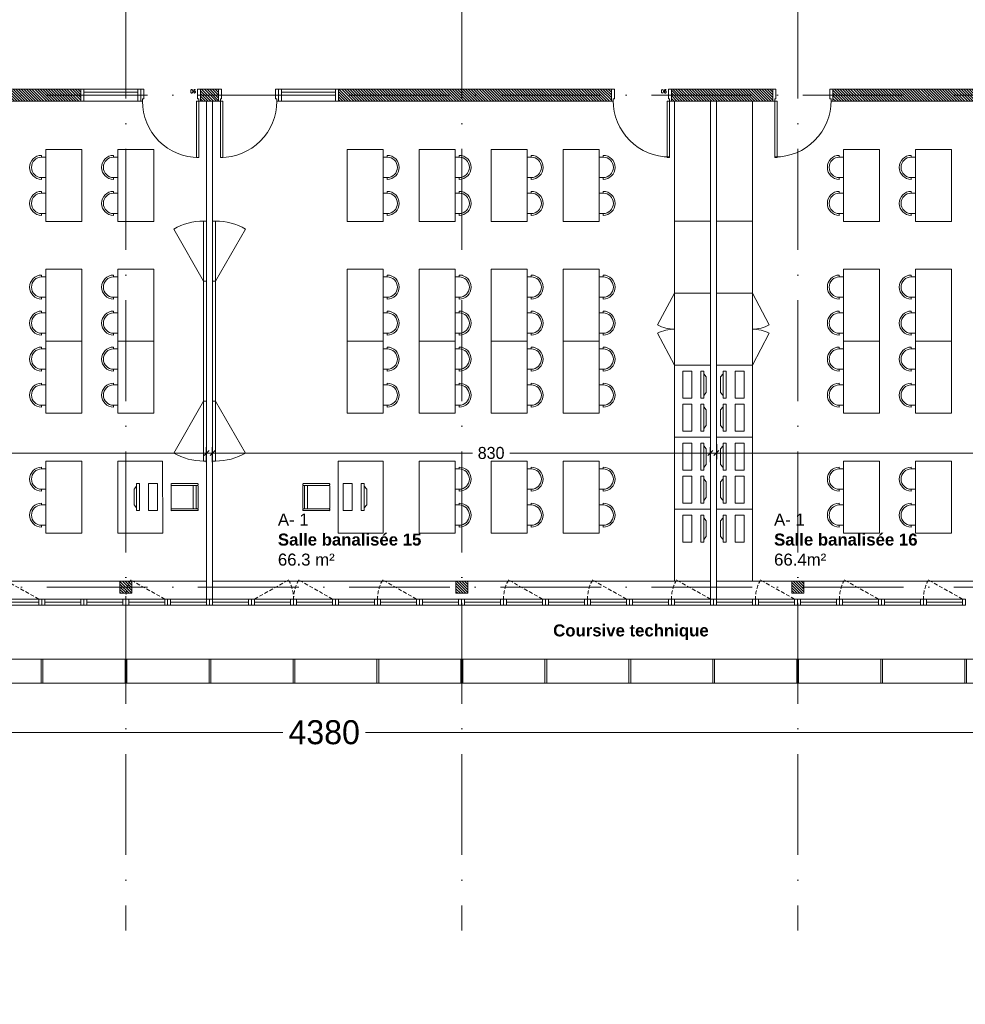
# Model space of a CAD drawing. Header units: centimetres. Extents: x 100159 to 225226, y -81380 to -23241.
# Tile 80 of 256: x 204562 to 206139, y -63954 to -62313. Entities that reach past the tile are written whole.
import ezdxf
from ezdxf.xclip import XClip

# ---------------------------------------------------------------- set-up
doc = ezdxf.new("R2010")
doc.units = ezdxf.units.CM
doc.header["$XCLIPFRAME"] = 2
doc.linetypes.add('ACAD_ISO10W100', pattern=[18, 12, -3, 0, -3])
doc.linetypes.add('CACHE', pattern=[9.525, 6.35, -3.175])
doc.layers.get('0').update_dxf_attribs({"lineweight": 5})
for name, color, linetype, lineweight in [('10', 252, 'Continuous', 5), ('13', 251, 'Continuous', 9), ('17', 6, 'Continuous', 5), ('DDL- CLOISONS DOUBLAGES', 1, 'Continuous', 5), ('DDL- MENUISERIES INT', 51, 'Continuous', 5), ('DDL- STRUCTURE', 5, 'Continuous', 5), ('DDL-HAB-COTES', 161, 'Continuous', 9), ('DDL-HAB-MOBILIER', 252, 'Continuous', 9), ('DDL-HACHURES POCHAGE GRIS', 251, 'Continuous', 5), ('DDL-TRAIT AXES', 1, 'ACAD_ISO10W100', 5)]:
    doc.layers.add(name, color=color, linetype=linetype, lineweight=lineweight)
for name, color, linetype in [('23', 63, 'Continuous'), ('DDL-PLAN MASSE PAYSAGE', 7, 'Continuous'), ('DDL-TEXTE 01', 7, 'Continuous')]:
    doc.layers.add(name, color=color, linetype=linetype)
doc.layers.add('GEL', color=113, linetype='Continuous', plot=False)
doc.styles.add('Century Gothic', font='GOTHIC.TTF')
doc.styles.add('COTA', font='romans.shx', dxfattribs={"width": 0.8})
doc.styles.get("Standard").update_dxf_attribs({"font": 'arial.ttf'})
doc.dimstyles.new('C100 cm', dxfattribs={"dimscale": 100, "dimtxt": 0.2, "dimasz": 0.085, "dimexe": 0.1, "dimexo": 0.0625, "dimgap": 0.09, "dimtad": 0, "dimdec": 0, "dimzin": 0, "dimdsep": 46, "dimtxsty": 'Century Gothic', "dimblk": 'OBLIQUE', "dimcen": 0.09, "dimdle": 0.1, "dimclrd": 256, "dimclrt": 256, "dimadec": 0, "dimazin": 0, "dimtfac": 1, "dimtdec": 0, "dimtofl": 0, "dimtmove": 2, "dimatfit": 2, "dimfxl": 0.15, "dimfxlon": 1, "dimtolj": 1, "dimtzin": 0, "dimlwd": -1, "dimarcsym": 0})
doc.dimstyles.new('portes', dxfattribs={"dimtxt": 6, "dimasz": 2.5, "dimexe": 1.25, "dimexo": 0.625, "dimtad": 1, "dimjust": 1, "dimtxsty": 'COTA', "dimblk": 'NONE', "dimcen": 2.5, "dimse1": 1, "dimse2": 1, "dimsd1": 1, "dimsd2": 1, "dimadec": 0, "dimazin": 0, "dimtfac": 1, "dimtix": 1, "dimtofl": 0, "dimtmove": 0, "dimatfit": 0, "dimldrblk": 'NONE', "dimfxl": 1, "dimarcsym": 0})
pattern_1 = [(135, (0, -2198.8527), (-2.24506403, -2.24506403), [])]

# ---------------------------------------------------------------- blocks, each defined once
blk = doc.blocks.new('A$C7FA553E3')
blk.add_lwpolyline([(0, 32), (70, 32), (70, 42), (0, 42)], close=True)
for points in [[(5, 32), (65, 32), (65, 42), (5, 42), (5, 32)], [(5, 37), (65, 37)]]:
    blk.add_lwpolyline(points)
at = {"linetype": 'CACHE'}
blk.add_lwpolyline([(5, 32), (61.5, 0)], dxfattribs=at)
blk.add_arc((6, 32), 64, 330.0443, 0.0023, dxfattribs=at)
blk = doc.blocks.new('A$C6C21683D')
blk.add_lwpolyline([(0, 0), (70, 0), (70, 10), (0, 10)], close=True)
for points in [[(5, 0), (65, 0), (65, 10), (5, 10), (5, 0)], [(5, 5), (65, 5)]]:
    blk.add_lwpolyline(points)
blk = doc.blocks.new('*U230')
blk.add_lwpolyline([(-1.5, 20), (-1.5, -20), (1.5, -20), (1.5, 20), (-1.5, 20)])
blk = doc.blocks.new('*U231')
at = {"color": 0, "linetype": 'ByBlock', "lineweight": -2}
for p in [(1120, 0), (1260, 0), (1400, 0), (1540, 0), (1680, 0), (1820, 0), (1960, 0), (2100, 0), (2240, 0), (2380, 0), (2520, 0), (2660, 0)]:
    blk.add_blockref('*U230', p, dxfattribs=at)
blk = doc.blocks.new('*D189')
at = {"layer": 'Defpoints', "color": 0, "transparency": 16777216}
for p in [(5, 0), (95, 0), (95, 0)]:
    blk.add_point(p, dxfattribs=at)
at = {"layer": 'GEL', "color": 0, "transparency": 16777216, "insert": (12.6, 3.6), "char_height": 6, "attachment_point": 5, "style": 'COTA'}
blk.add_mtext('90', dxfattribs=at)
blk = doc.blocks.new('_None')
blk = doc.blocks.new('*D187')
at = {"layer": 'Defpoints', "color": 0, "transparency": 16777216}
for p in [(5, 0), (95, 0), (95, 0)]:
    blk.add_point(p, dxfattribs=at)
at = {"layer": 'GEL', "color": 0, "transparency": 16777216, "insert": (12.6, 3.6), "char_height": 6, "attachment_point": 5, "style": 'COTA'}
blk.add_mtext('90', dxfattribs=at)
blk = doc.blocks.new('*U219')
for p, q in [((20, -550), (0, -550)), ((10, -645), (10, -555)), ((15, -645), (15, -555)), ((0, -650), (20, -650))]:
    blk.add_line(p, q)
blk.add_lwpolyline([(20, -550), (0, -550), (0, -650), (20, -650)], close=True)
for points in [[(0, -555), (0, -550), (20, -550), (20, -555), (0, -555)], [(0, -650), (0, -645), (20, -645), (20, -650), (0, -650)]]:
    blk.add_lwpolyline(points)
blk = doc.blocks.new('_Oblique')
at = {"color": 0, "linetype": 'ByBlock', "lineweight": -2}
blk.add_line((-0.5, -0.5), (0.5, 0.5), dxfattribs=at)
blk = doc.blocks.new('*D259')
at = {"layer": 'DDL-HAB-COTES', "transparency": 16777216}
for p, q in [((203030.6, -63500.5), (205001, -63500.5)), ((207430.1, -63500.5), (205139.2, -63500.5))]:
    blk.add_line(p, q, dxfattribs=at)
at = {"layer": 'DDL-HAB-COTES', "color": 0, "lineweight": -2, "transparency": 16777216}
for p, q in [((203040.6, -63500.5), (203040.6, -63510.5)), ((207420.1, -63500.5), (207420.1, -63510.5))]:
    blk.add_line(p, q, dxfattribs=at)
at = {"layer": 'Defpoints', "color": 0, "transparency": 16777216}
for p in [(203040.6, -63418.6), (207420.1, -63418.6), (203040.6, -63500.5)]:
    blk.add_point(p, dxfattribs=at)
at = {"layer": 'DDL-HAB-COTES', "transparency": 16777216, "xscale": 8.5, "yscale": 8.5, "zscale": 8.5, "rotation": 180}
blk.add_blockref('_Oblique', (203040.6, -63500.5), dxfattribs=at)
at = {"layer": 'DDL-HAB-COTES', "transparency": 16777216, "xscale": 8.5, "yscale": 8.5, "zscale": 8.5}
blk.add_blockref('_Oblique', (207420.1, -63500.5), dxfattribs=at)
at = {"layer": 'DDL-HAB-COTES', "lineweight": -3, "transparency": 16777216, "insert": (205070.1, -63500.5), "char_height": 40, "attachment_point": 5, "style": 'Century Gothic'}
blk.add_mtext('\\A1;4380', dxfattribs=at)
blk = doc.blocks.new('A$C601B608D')
for p, q in [((5, 300), (54.9, 386.7)), ((5, 100), (54.9, 13.3))]:
    blk.add_line(p, q)
for points in [[(0, 300), (5, 300), (5, 400), (0, 400)], [(0, 100), (5, 100), (5, 300), (0, 300)], [(0, 0), (5, 0), (5, 100), (0, 100)]]:
    blk.add_lwpolyline(points, close=True)
for centre, start, end in [((5, 300), 60.0976, 90), ((5, 100), 270, 299.9024)]:
    blk.add_arc(centre, 100, start, end)
blk = doc.blocks.new('A$C7DD83F9D')
at = {"ltscale": 0.5}
for p, q in [((20, 107), (20, 110)), ((20, 107), (26.8, 107)), ((26.8, 73), (26.8, 107)), ((20, 73), (26.8, 73)), ((20, 73), (20, 70)), ((20, 47), (20, 50)), ((20, 47), (26.8, 47)), ((26.8, 13), (26.8, 47)), ((20, 13), (26.8, 13)), ((20, 13), (20, 10))]:
    blk.add_line(p, q, dxfattribs=at)
at = {"linetype": 'Continuous', "flags": 128}
blk.add_lwpolyline([(26.8, 120), (26.8, 0), (86.8, 0), (86.8, 120), (26.8, 120)], dxfattribs=at)
at = {"ltscale": 0.5}
for centre, radius in [((20, 90), 20), ((20, 90), 17), ((20, 30), 20), ((20, 30), 17)]:
    blk.add_arc(centre, radius, 90, 270, dxfattribs=at)
blk = doc.blocks.new('A$C41CC053D')
at = {"ltscale": 0.5}
for p, q in [((119.6, 100.3), (119.9, 101.2)), ((160, 85.6), (120.2, 99)), ((121.2, 101.8), (161.9, 88.1)), ((107.1, 63.3), (118.9, 98.4)), ((154, 86.6), (142.2, 51.5)), ((158.8, 85), (146.9, 49.9)), ((149.8, 48.9), (161.6, 84)), ((160, 85.6), (161, 85.3)), ((162.2, 85.9), (162.6, 86.9)), ((106.5, 61.4), (106.2, 60.5)), ((106.8, 59.2), (147.6, 45.5)), ((147.6, 48.6), (107.8, 62)), ((147.6, 48.6), (148.5, 48.3)), ((149.2, 47.1), (148.8, 46.1))]:
    blk.add_line(p, q, dxfattribs=at)
blk.add_lwpolyline([(118.9, 142.2), (80.7, 28.4), (9.6, 52.4), (47.9, 166.1)], close=True, dxfattribs=at)
for centre, start, end in [((119.9, 98.1), 71.3969, 161.3969), ((120.5, 99.9), 161.3969, 251.3969), ((120.8, 100.9), 71.3969, 161.3969), ((155, 86.2), 71.3969, 161.3969), ((159.7, 84.7), 71.3969, 161.3969), ((161.3, 86.2), 251.3969, 341.3969), ((160.6, 84.3), 341.3969, 71.3969), ((161.6, 87.2), 341.3969, 71.3969), ((107.1, 60.1), 161.3969, 251.3969), ((107.5, 61.1), 71.3969, 161.3969), ((108.1, 63), 161.3969, 251.3969), ((143.2, 51.2), 161.3969, 251.3969), ((147.9, 49.6), 161.3969, 251.3969), ((147.9, 46.4), 251.3969, 341.3969), ((148.8, 49.3), 251.3969, 341.3969), ((148.2, 47.4), 341.3969, 71.3969)]:
    blk.add_arc(centre, 1, start, end, dxfattribs=at)
blk = doc.blocks.new('A$C19797035')
at = {"linetype": 'Continuous'}
for points in [[(54.3, 32.9), (52.5, 28.2), (10.3, 43.6), (12, 48.3)], [(46.7, 39.9), (50, 34.4), (16.2, 46.7), (22.3, 48.8)], [(42.3, 0), (0, 15.4), (5.1, 29.5), (47.4, 14.1)]]:
    blk.add_lwpolyline(points, close=True, dxfattribs=at)
blk = doc.blocks.new('bloc 2 postes info')
at = {"layer": 'DDL-HAB-MOBILIER', "linetype": 'Continuous'}
blk.add_lwpolyline([(200800.7, -66224.9), (200920.7, -66224.9), (200920.7, -66164.9), (200800.7, -66164.9)], close=True, dxfattribs=at)
at = {"layer": 'DDL-HAB-MOBILIER', "rotation": 19.99999999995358}
for p in [(200816, -66225.4), (200871, -66225.4)]:
    blk.add_blockref('A$C19797035', p, dxfattribs=at)
blk = doc.blocks.new('armoire120')
at = {"layer": '13'}
blk.add_lwpolyline([(202579.7, -43308.5), (202579.7, -43188.5), (202639.7, -43188.5), (202639.7, -43308.5)], close=True, dxfattribs=at)
for points in [[(202639.7, -43188.5), (202667.7, -43241.5)], [(202639.7, -43308.5), (202667.7, -43255.4)]]:
    blk.add_lwpolyline(points, dxfattribs=at)
for centre, start, end in [((202639.7, -43188.5), 269.9999, 297.8405), ((202639.7, -43308.5), 62.1592, 89.9998)]:
    blk.add_arc(centre, 60, start, end, dxfattribs=at)
blk = doc.blocks.new('*D520')
at = {"layer": 'DDL-HAB-COTES', "color": 0, "lineweight": -2, "transparency": 16777216}
for p, q in [((205724.1, -63020), (205724.1, -63045)), ((206554.1, -63020), (206554.1, -63045))]:
    blk.add_line(p, q, dxfattribs=at)
at = {"layer": 'DDL-HAB-COTES', "transparency": 16777216}
for p, q in [((205714.1, -63035), (206170.6, -63035)), ((206564.1, -63035), (206233.1, -63035))]:
    blk.add_line(p, q, dxfattribs=at)
at = {"layer": 'Defpoints', "color": 0, "transparency": 16777216}
for p in [(205724.1, -62875.6), (206554.1, -62875.6), (205724.1, -63035)]:
    blk.add_point(p, dxfattribs=at)
at = {"layer": 'DDL-HAB-COTES', "transparency": 16777216, "xscale": 8.5, "yscale": 8.5, "zscale": 8.5, "rotation": 180}
blk.add_blockref('_Oblique', (205724.1, -63035), dxfattribs=at)
at = {"layer": 'DDL-HAB-COTES', "transparency": 16777216, "xscale": 8.5, "yscale": 8.5, "zscale": 8.5}
blk.add_blockref('_Oblique', (206554.1, -63035), dxfattribs=at)
at = {"layer": 'DDL-HAB-COTES', "lineweight": -3, "transparency": 16777216, "insert": (206201.9, -63035), "char_height": 20, "attachment_point": 5, "style": 'Century Gothic'}
blk.add_mtext('\\A1;830', dxfattribs=at)
blk = doc.blocks.new('*D521')
at = {"layer": 'DDL-HAB-COTES', "color": 0, "lineweight": -2, "transparency": 16777216}
for p, q in [((204884.1, -63050), (204884.1, -63025)), ((205714.1, -63050), (205714.1, -63025))]:
    blk.add_line(p, q, dxfattribs=at)
at = {"layer": 'DDL-HAB-COTES', "transparency": 16777216}
for p, q in [((204874.1, -63035), (205317.2, -63035)), ((205724.1, -63035), (205379.6, -63035))]:
    blk.add_line(p, q, dxfattribs=at)
at = {"layer": 'Defpoints', "color": 0, "transparency": 16777216}
for p in [(204884.1, -63035), (204884.1, -63103.6), (205714.1, -63103.5)]:
    blk.add_point(p, dxfattribs=at)
at = {"layer": 'DDL-HAB-COTES', "transparency": 16777216, "xscale": 8.5, "yscale": 8.5, "zscale": 8.5, "rotation": 180}
blk.add_blockref('_Oblique', (204884.1, -63035), dxfattribs=at)
at = {"layer": 'DDL-HAB-COTES', "transparency": 16777216, "xscale": 8.5, "yscale": 8.5, "zscale": 8.5}
blk.add_blockref('_Oblique', (205714.1, -63035), dxfattribs=at)
at = {"layer": 'DDL-HAB-COTES', "lineweight": -3, "transparency": 16777216, "insert": (205348.4, -63035), "char_height": 20, "attachment_point": 5, "style": 'Century Gothic'}
blk.add_mtext('\\A1;830', dxfattribs=at)
blk = doc.blocks.new('*D503')
at = {"layer": 'DDL-HAB-COTES', "color": 0, "lineweight": -2, "transparency": 16777216}
for p, q in [((203974.1, -63050), (203974.1, -63025)), ((204874.1, -63050), (204874.1, -63025))]:
    blk.add_line(p, q, dxfattribs=at)
at = {"layer": 'DDL-HAB-COTES', "transparency": 16777216}
for p, q in [((203964.1, -63035), (204437.3, -63035)), ((204884.1, -63035), (204499.3, -63035))]:
    blk.add_line(p, q, dxfattribs=at)
at = {"layer": 'Defpoints', "color": 0, "transparency": 16777216}
for p in [(203974.1, -63035), (203974.1, -63088.5), (204874.1, -63113.6)]:
    blk.add_point(p, dxfattribs=at)
at = {"layer": 'DDL-HAB-COTES', "transparency": 16777216, "xscale": 8.5, "yscale": 8.5, "zscale": 8.5, "rotation": 180}
blk.add_blockref('_Oblique', (203974.1, -63035), dxfattribs=at)
at = {"layer": 'DDL-HAB-COTES', "transparency": 16777216, "xscale": 8.5, "yscale": 8.5, "zscale": 8.5}
blk.add_blockref('_Oblique', (204874.1, -63035), dxfattribs=at)
at = {"layer": 'DDL-HAB-COTES', "lineweight": -3, "transparency": 16777216, "insert": (204468.3, -63035), "char_height": 20, "attachment_point": 5, "style": 'Century Gothic'}
blk.add_mtext('\\A1;900', dxfattribs=at)
blk = doc.blocks.new('17.07 CADASTRE')
at = {"layer": '23'}
h = blk.add_hatch(dxfattribs=at)
h.set_pattern_fill('CROSS', color=9, scale=0.122312, angle=-74.5126)
h.set_pattern_definition([(285.487436, (-1752.3689, 119.6183), (0.95587097, -0.5410825), [0.38833935, -1.16501804]), (15.487436, (-1752.5042, 119.37936), (0.5410825, 0.95587097), [0.38833935, -1.16501804])])
h.paths.add_polyline_path([(296.556, 77.111), (237.111, 55.333), (234.333, 63.889), (230.222, 79.222), (287.333, 104.778), (286, 108.667), (283.764, 107.684), (283.586, 107.684), (284.556, 108.111), (281.778, 113.778), (279.556, 117), (276.889, 119.556), (274.222, 121.222), (271, 122.222), (267.222, 123.778), (264.111, 125.444), (253.889, 127.667), (249.222, 128.444), (241, 128.111), (233.111, 127.444), (216.889, 124.444), (201.667, 120.778), (176.222, 114.111), (165.556, 111.111), (124.556, 102.444), (122.333, 102.222), (76.778, 95.667), (65.222, 94.333), (35.444, 90.111), (31.667, 89.667), (13.222, 87.017), (13.222, 11), (305.953, 11), (306.333, 20.889), (306.457, 20.91), (306.778, 27.444), (306.556, 41.222), (304.889, 48.667)])
h.paths.add_polyline_path([(382.444, 188.112), (366.222, 179.889), (324.333, 156.222), (321.556, 150.111), (319.889, 143.222), (318.444, 140), (316.333, 136.444), (312.889, 132.222), (311, 129.556), (309.667, 127), (309.222, 124.889), (309.111, 121.556), (313, 67.111), (320.889, 34.556), (323.889, 23), (326.72, 11), (382.444, 11)])
h.paths.add_polyline_path([(114.441, 168.682), (114.556, 172.222), (114.765, 174.055), (114.889, 176.111), (115.444, 180), (117, 187), (119.807, 200.743), (131.778, 243.333), (132.667, 246.889), (134.333, 259.778), (123.889, 263.889), (95.589, 275.588), (95.778, 276.111), (116.444, 322.667), (114.867, 324.739), (110, 330.778), (101, 340.111), (94.778, 345.889), (88.111, 351.333), (84.333, 354.222), (77.667, 358.667), (70, 363), (64.667, 366.778), (62.667, 368.556), (61, 370.778), (59.667, 373.333), (57.444, 376.444), (55, 379.889), (50.444, 384.111), (47.778, 386.111), (42.889, 389.333), (34.778, 392.222), (29.778, 390.222), (28, 389.111), (23.444, 385.111), (19.596, 381.153), (45.333, 361.111), (41.87, 356.754), (41.556, 357), (39.111, 354), (13.222, 374.341), (13.222, 359.889), (17.111, 358.444), (17.556, 359.444), (21.111, 358), (20.778, 357), (22.556, 356.333), (22.889, 357.333), (29.222, 354.889), (26.333, 347.667), (22.889, 349), (21.556, 345.667), (17.889, 347.111), (18.556, 348.889), (13.222, 350.98), (13.222, 268.872), (22.444, 266.333), (20.333, 258.444), (13.222, 260.467), (13.222, 114.187), (18.444, 116), (18.889, 112.778), (28.889, 113.333), (38.667, 115.778), (41.333, 115.778), (59.333, 118.667), (82, 120.333), (98.222, 123.111), (115.889, 127.889), (114.889, 141.889), (114.853, 142.698), (114.556, 146.667), (114.435, 152.182), (114.222, 157), (114.259, 160.231), (114.222, 161.889), (114.123, 164.5), (114.333, 166.889)])
h.paths.add_polyline_path([(35.889, 199), (33.222, 200.111), (35, 204.222), (37.556, 203)], flags=16)
h.paths.add_polyline_path([(48.222, 318.556), (43.778, 319.556), (44.333, 321.778), (38.889, 323), (39, 323.778), (35, 324.667), (35.111, 325.333), (31.556, 326.111), (33.444, 334.667), (40.444, 333), (40.222, 332.111), (43.222, 331.444), (42.889, 330), (46, 329.333), (49, 342.556), (55.111, 337.444), (53, 328.556), (50.667, 329.111)], flags=16)
h.paths.add_polyline_path([(23.889, 322.556), (20.556, 323.222), (21.111, 326.222), (24.556, 325.556)], flags=16)
h.paths.add_polyline_path([(19.667, 324.111), (14.111, 325.222), (14.556, 327.889), (20.222, 326.778)], flags=16)
h.paths.add_polyline_path([(57.556, 349), (56.556, 349.778), (56, 349.111), (53.667, 350.778), (54, 351.444), (50.556, 354.111), (52.889, 357.333), (53.667, 356.889), (54.444, 358), (53.778, 358.556), (59.667, 366.333), (64.444, 362.556), (60.444, 357.111), (64.444, 353.778), (61.889, 350.556), (59.889, 352.111)], flags=16)
h.paths.add_polyline_path([(38.667, 373.444), (35.778, 375.889), (35.444, 375.556), (32.333, 378), (33.111, 379.111), (30, 381.444), (32.444, 384.778), (35.556, 382.222), (36, 382.889), (36.889, 382.333), (37.889, 383.667), (40.444, 381.444), (42.889, 384.667), (47.778, 380.889), (42.889, 374.556), (40.778, 376.222)], flags=16)
h.paths.add_polyline_path([(64.778, 393.222), (55, 404.111), (51.333, 405.889), (50, 405.222), (47.889, 404.556), (45.556, 404.556), (44.778, 404.667), (43.889, 405.111), (34.778, 392.222), (42.889, 389.333), (47.778, 386.111), (50.444, 384.111), (55, 379.889), (57.444, 376.444), (59.667, 373.333), (61, 370.778), (62.667, 368.556), (64.667, 366.778), (70, 363), (77.667, 358.667), (84.333, 354.222), (88.111, 351.333), (94.778, 345.889), (101, 340.111), (110, 330.778), (112.546, 327.619), (117, 349.111), (122, 359.222), (113.222, 363.667), (115.333, 367.889), (104.333, 373.444), (104.111, 373), (103.667, 373.222), (103.889, 373.667)])
h.paths.add_polyline_path([(60.667, 391.556), (67.111, 388.333), (66.333, 386.667), (70.778, 384.444), (67.333, 377.444), (61, 380.556), (61.667, 381.889), (57, 384.222)], flags=16)
h.paths.add_polyline_path([(56.111, 388.778), (44.667, 394.444), (48.111, 401.222), (52.444, 399.111), (52.556, 399.556), (55.444, 398.111), (53.889, 395), (58.111, 393)], flags=16)
h.paths.add_polyline_path([(74.333, 380.889), (79.667, 378.222), (80.333, 379.556), (83.444, 378.111), (79.333, 369.889), (70.889, 374.222)], flags=16)
h.paths.add_polyline_path([(87.444, 378.444), (92.444, 376), (90.556, 372.333), (90, 372.667), (88.556, 369.778), (93.889, 367.222), (90.667, 360.778), (81, 365.556)], flags=16)
h.paths.add_polyline_path([(97.444, 368.111), (107.667, 363.111), (104.556, 356.778), (94.333, 361.778)], flags=16)
h.paths.add_polyline_path([(109.222, 359.889), (112.444, 358.222), (111.778, 357), (113.222, 356.222), (114.444, 358.667), (117.667, 357), (111, 343.444), (106.667, 345.556), (108, 348.333), (104.444, 350.111)], flags=16)
h.paths.add_polyline_path([(138.333, 392.333), (139.444, 392.667), (142.289, 398.356), (133.889, 402.556), (137.222, 409.444), (142.667, 406.667), (143.556, 408.444), (146.6, 406.978), (147.111, 408), (146.954, 409.778), (132.144, 409.778), (130.222, 406), (122.667, 409.778), (88.627, 409.778), (92.222, 408), (85.444, 394.444), (81.667, 396.333), (82.667, 398.444), (80.556, 399.556), (81.667, 401.667), (77.444, 403.778), (80.481, 409.778), (77.236, 409.778), (74.889, 405), (69.444, 407.778), (69.889, 408.778), (67.857, 409.778), (56.288, 409.778), (58.444, 408.667), (64.444, 402), (64.889, 402.333), (65.111, 402), (64.778, 401.667), (68.222, 397.778), (70.667, 396.556), (71.667, 398.667), (76.333, 396.333), (75.333, 394.222), (83.333, 390.222), (84.333, 392.333), (89, 390), (88.222, 388.333), (88.556, 388.111), (88.444, 387.778), (96, 383.889), (97, 386), (105.444, 381.778), (104.444, 379.667), (118, 372.889), (119.063, 372.48), (121, 372.111), (123.444, 372.222), (123.333, 372.667), (123.778, 372.778), (123.889, 372.333), (124.556, 372.556), (126.503, 373.571), (127.437, 374.272), (128.105, 375.058), (128.808, 376.042), (120.778, 380.222), (120.889, 380.444), (117.444, 382.111), (119.889, 386.778), (123.222, 385.111), (123.778, 386.111), (131.912, 381.934), (136.222, 390.556), (136.417, 390.75), (136.556, 391), (137.444, 391.778)])
h.paths.add_polyline_path([(94.778, 396.222), (95.111, 397), (90.889, 399.111), (93, 403.333), (93.889, 402.889), (95.333, 405.667), (98, 404.333), (98.333, 405), (101.889, 403.111), (101.667, 402.556), (104.556, 401.111), (101.111, 394), (98.111, 395.556), (97.667, 394.667)], flags=16)
h.paths.add_polyline_path([(104.778, 389.444), (108.222, 396.333), (118.667, 391.222), (115.667, 385.222), (112.889, 386.556), (112.444, 385.667)], flags=16)
blk = doc.blocks.new('*U188')
blk.add_line((100, 20), (100, 0))
blk.add_lwpolyline([(3, 20), (3, 114), (7, 114), (7, 20)], close=True)
for points in [[(0, 0), (5, 0), (5, 16), (3, 16), (3, 20), (0, 20), (0, 20)], [(0, 20), (0, 0)], [(100, 0), (95, 0), (95, 16), (97, 16), (97, 20), (100, 20), (100, 20)]]:
    blk.add_lwpolyline(points)
blk.add_arc((3, 19.039), 94, 359.999971, 90.000029)
at = {"layer": 'GEL'}
dim = blk.add_linear_dim(base=(95, 0), p1=(5, 0), p2=(95, 0), dimstyle='portes', dxfattribs=at)
dim.commit()
dim.dimension.update_dxf_attribs({"geometry": '*D189', "text_midpoint": (12.636, 3.625)})
blk = doc.blocks.new('*U186')
blk.add_line((100, 20), (100, 0))
blk.add_lwpolyline([(3, 20), (3, 114), (7, 114), (7, 20)], close=True)
for points in [[(0, 0), (5, 0), (5, 16), (3, 16), (3, 20), (0, 20), (0, 20)], [(0, 20), (0, 0)], [(100, 0), (95, 0), (95, 16), (97, 16), (97, 20), (100, 20), (100, 20)]]:
    blk.add_lwpolyline(points)
blk.add_arc((3, 20), 94, 359.999971, 90.000029)
at = {"layer": 'GEL'}
dim = blk.add_linear_dim(base=(95, 0), p1=(5, 0), p2=(95, 0), dimstyle='portes', dxfattribs=at)
dim.commit()
dim.dimension.update_dxf_attribs({"geometry": '*D187', "text_midpoint": (12.636, 3.625)})
blk = doc.blocks.new('A$C530C723F')
at = {"layer": 'DDL- MENUISERIES INT'}
blk.add_blockref('*U186', (10, 0), dxfattribs=at)
at = {"layer": 'DDL- MENUISERIES INT', "rotation": 270}
blk.add_blockref('*U219', (760, 20), dxfattribs=at)

msp = doc.modelspace()

# ---------------------------------------------------------------- hatches: boundary and pattern name
at = {"layer": 'DDL-HACHURES POCHAGE GRIS'}
h = msp.add_hatch(dxfattribs=at)
h.set_pattern_fill('ANSI31', color=256, angle=90)
h.set_pattern_definition(pattern_1)
h.paths.add_polyline_path([(203797.6, -62448.6), (203852.1, -62448.6), (203852.1, -62428.6), (203797.6, -62428.6)])
h.paths.add_polyline_path([(204086.1, -62448.6), (204175.4, -62448.6), (204175.4, -62428.6), (204086.1, -62428.6)])
h.paths.add_polyline_path([(203954.1, -62448.6), (203984.1, -62448.6), (203984.1, -62428.6), (203954.1, -62428.6)])
h.paths.add_polyline_path([(204864.1, -62448.6), (204894.1, -62448.6), (204894.1, -62428.6), (204864.1, -62428.6)])
h.paths.add_polyline_path([(203306.9, -62428.6), (203697.6, -62428.6), (203697.6, -62448.6), (203306.9, -62448.6)])
h.paths.add_polyline_path([(204664.1, -62448.6), (204275.4, -62448.6), (204275.4, -62428.6), (204664.1, -62428.6)])
h.paths.add_polyline_path([(206774.6, -62448.6), (207173.6, -62448.6), (207173.6, -62428.6), (206774.6, -62428.6)])
h.paths.add_polyline_path([(206544.6, -62448.6), (206574.6, -62448.6), (206574.6, -62428.6), (206544.6, -62428.6)])
h.paths.add_polyline_path([(205918.4, -62448.6), (206344.6, -62448.6), (206344.6, -62428.6), (205918.4, -62428.6)])
h.paths.add_polyline_path([(205649, -62448.6), (205818.4, -62448.6), (205818.4, -62428.6), (205649, -62428.6)])
h.paths.add_polyline_path([(205094.1, -62448.6), (205549, -62448.6), (205549, -62428.6), (205094.1, -62428.6)])
h = msp.add_hatch(dxfattribs=at)
h.set_pattern_fill('ANSI31', color=256, angle=90)
h.set_pattern_definition(pattern_1)
h.paths.add_polyline_path([(204729.6, -63248.7), (204749.6, -63248.7), (204749.6, -63268.7), (204729.6, -63268.7)])
h = msp.add_hatch(dxfattribs=at)
h.set_pattern_fill('ANSI31', color=256, angle=90)
h.set_pattern_definition(pattern_1)
h.paths.add_polyline_path([(205289.6, -63248.7), (205309.6, -63248.7), (205309.6, -63268.7), (205289.6, -63268.7)])
h = msp.add_hatch(dxfattribs=at)
h.set_pattern_fill('ANSI31', color=256, angle=90)
h.set_pattern_definition(pattern_1)
h.paths.add_polyline_path([(205849.6, -63248.7), (205869.6, -63248.7), (205869.6, -63268.7), (205849.6, -63268.7)])

# ---------------------------------------------------------------- linework, layer by layer
at = {"layer": '10'}
for points in [[(203077, -63248.5), (204874.1, -63248.5)], [(204884.1, -63248.5), (205712.6, -63248.5)], [(205724.1, -63248.5), (206554.1, -63248.5)], [(203061, -63378.6), (207400.1, -63378.6)], [(203061, -63418.6), (207400.1, -63418.6)]]:
    msp.add_lwpolyline(points, dxfattribs=at)
at = {"layer": 'DDL- CLOISONS DOUBLAGES'}
for points in [[(204874.1, -62448.5), (204874.1, -63278.5)], [(204884.1, -62448.5), (204884.1, -63278.5)], [(205714.1, -62448.5), (205714.1, -63277.6)], [(205714.1, -62448.5), (205714.1, -63277.6)], [(205724.1, -62448.5), (205724.1, -63278.5)], [(205724.1, -62448.5), (205724.1, -63278.5)]]:
    msp.add_lwpolyline(points, dxfattribs=at)
at = {"layer": 'DDL- STRUCTURE'}
for points in [[(204664.1, -62448.6), (204275.4, -62448.6), (204275.4, -62428.6), (204664.1, -62428.6)], [(204864.1, -62448.6), (204894.1, -62448.6), (204894.1, -62428.6), (204864.1, -62428.6)], [(205094.1, -62448.6), (205549, -62448.6), (205549, -62428.6), (205094.1, -62428.6)], [(205649, -62448.6), (205818.4, -62448.6), (205818.4, -62428.6), (205649, -62428.6)], [(205918.4, -62448.6), (206344.6, -62448.6), (206344.6, -62428.6), (205918.4, -62428.6)], [(204729.6, -63248.7), (204749.6, -63248.7), (204749.6, -63268.7), (204729.6, -63268.7)], [(205289.6, -63248.7), (205309.6, -63248.7), (205309.6, -63268.7), (205289.6, -63268.7)], [(205849.6, -63248.7), (205869.6, -63248.7), (205869.6, -63268.7), (205849.6, -63268.7)]]:
    msp.add_lwpolyline(points, close=True, dxfattribs=at)
at = {"layer": 'DDL-HAB-MOBILIER', "linetype": 'Continuous'}
for points in [[(205714.1, -62648.5), (205714.1, -62448.7), (205654.1, -62448.7), (205654.1, -62648.5)], [(205724.1, -62648.5), (205724.1, -62448.7), (205784.1, -62448.7), (205784.1, -62648.5)], [(205714.1, -62768.5), (205714.1, -62648.5), (205654.1, -62648.5), (205654.1, -62768.5)], [(205724.1, -62768.5), (205724.1, -62648.5), (205784.1, -62648.5), (205784.1, -62768.5)], [(205654.1, -63248.5), (205654.1, -63128.5), (205714.1, -63128.5), (205714.1, -63248.5)], [(205784.1, -63248.5), (205784.1, -63128.5), (205724.1, -63128.5), (205724.1, -63248.5)]]:
    msp.add_lwpolyline(points, close=True, dxfattribs=at)
at = {"layer": 'DDL-TRAIT AXES', "ltscale": 14}
for p, q in [((204739.6, -59755.3), (204739.6, -63830.8)), ((205299.6, -59755.3), (205299.6, -63830.8)), ((205859.6, -59755.3), (205859.6, -63830.8)), ((203094.9, -62438.6), (208104.5, -62438.6)), ((203094.9, -63258.7), (208104.5, -63258.7))]:
    msp.add_line(p, q, dxfattribs=at)

# ---------------------------------------------------------------- block references
at = {"xscale": -1}
msp.add_blockref('*U231', (207259.6, -63398.6), dxfattribs=at)
at = {"layer": '10'}
for p in [(204579, -62649), (204699, -62649), (205909, -62649), (206029, -62649), (204579, -62848.5), (204699, -62848.5), (205909, -62848.5), (206029, -62848.5)]:
    msp.add_blockref('A$C7DD83F9D', p, dxfattribs=at)
at = {"layer": '10', "xscale": -1}
for p in [(205195.2, -62649), (205315.2, -62649), (205435.2, -62649), (205555.2, -62649), (205195.2, -62848.5), (205315.2, -62848.5), (205435.2, -62848.5), (205555.2, -62848.5)]:
    msp.add_blockref('A$C7DD83F9D', p, dxfattribs=at)
for name, p, rotation in [('A$C601B608D', (204874.1, -63048.5), 0.0001190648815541), ('A$C7DD83F9D', (204579, -62848.5), 180), ('A$C7DD83F9D', (204699, -62848.5), 180), ('A$C7DD83F9D', (205909, -62848.5), 180), ('A$C7DD83F9D', (206029, -62848.5), 180), ('A$C41CC053D', (205160.8, -63221.2), 341.3969026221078), ('A$C7DD83F9D', (204579, -63048.5), 180), ('A$C7DD83F9D', (205909, -63048.5), 180), ('A$C7DD83F9D', (206029, -63048.5), 180), ('A$C19797035', (205087.5, -63125.7), 250.0000000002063)]:
    msp.add_blockref(name, p, dxfattribs=dict(at, rotation=rotation))
at = {"layer": '10'}
for name, p, rotation in [('A$C601B608D', (204884.1, -63048.5), 359.9998809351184), ('A$C7DD83F9D', (205195.2, -62848.5), 180), ('A$C7DD83F9D', (205315.2, -62848.5), 180), ('A$C7DD83F9D', (205435.2, -62848.5), 180), ('A$C7DD83F9D', (205555.2, -62848.5), 180), ('A$C41CC053D', (204733.4, -63221.2), 18.60309737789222), ('A$C7DD83F9D', (205315.2, -63048.5), 180), ('A$C7DD83F9D', (205435.2, -63048.5), 180), ('A$C7DD83F9D', (205555.2, -63048.5), 180), ('A$C19797035', (204806.7, -63125.7), 109.9999999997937)]:
    msp.add_blockref(name, p, dxfattribs=dict(at, rotation=rotation))
at = {"layer": '17'}
for name, p, rotation in [('A$C7FA553E3', (204599.1, -63246.5), 179.9999002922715), ('A$C7FA553E3', (204809.1, -63246.5), 179.9999002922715), ('A$C7FA553E3', (205089.1, -63246.5), 179.9999002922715), ('A$C7FA553E3', (205229.1, -63246.5), 179.9999002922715), ('A$C7FA553E3', (205439.1, -63246.5), 179.9999002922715), ('A$C7FA553E3', (205579.1, -63246.5), 179.9999002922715), ('A$C7FA553E3', (205719.1, -63246.5), 179.9999002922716), ('A$C7FA553E3', (205859.1, -63246.5), 180.0000997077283), ('A$C7FA553E3', (205999.1, -63246.5), 180.0000997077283), ('A$C7FA553E3', (206139.1, -63246.5), 180.0000997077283), ('A$C6C21683D', (205789.1, -63278.5), 179.9999002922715)]:
    msp.add_blockref(name, p, dxfattribs=dict(at, rotation=rotation))
at = {"layer": '17', "xscale": -1, "rotation": 180.0000997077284}
for name, p in [('A$C7FA553E3', (204949.1, -63246.5)), ('A$C6C21683D', (204599.1, -63278.5)), ('A$C6C21683D', (204669.1, -63278.5)), ('A$C6C21683D', (204809.1, -63278.5)), ('A$C6C21683D', (204879.1, -63278.5)), ('A$C6C21683D', (205089.1, -63278.5)), ('A$C6C21683D', (205229.1, -63278.5)), ('A$C6C21683D', (205299.1, -63278.5)), ('A$C6C21683D', (205439.1, -63278.5)), ('A$C6C21683D', (205579.1, -63278.5)), ('A$C6C21683D', (205859.1, -63278.5)), ('A$C6C21683D', (205999.1, -63278.5))]:
    msp.add_blockref(name, p, dxfattribs=at)
at = {"layer": 'DDL- MENUISERIES INT', "rotation": 180}
for name, p in [('A$C530C723F', (204874.1, -62428.7)), ('*U188', (205649, -62428.7))]:
    msp.add_blockref(name, p, dxfattribs=at)
at = {"layer": 'DDL- MENUISERIES INT', "xscale": -1, "rotation": 180}
for name, p in [('A$C530C723F', (204884.1, -62428.7)), ('*U188', (205818.4, -62428.7)), ('*U188', (205818.4, -62428.7))]:
    msp.add_blockref(name, p, dxfattribs=at)
at = {"layer": 'DDL-HAB-MOBILIER', "linetype": 'Continuous'}
for name, p, rotation in [('armoire120', (408293.8, -106077), 180), ('bloc 2 postes info', (139559.2, -263809.2), 90.00000000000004), ('bloc 2 postes info', (139559.2, -263929.2), 90.00000000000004)]:
    msp.add_blockref(name, p, dxfattribs=dict(at, rotation=rotation))
at = {"layer": 'DDL-HAB-MOBILIER', "linetype": 'Continuous', "xscale": -1}
for name, p, rotation in [('armoire120', (3144.3, -106077), 180), ('bloc 2 postes info', (271878.9, -263809.2), 270), ('bloc 2 postes info', (271878.9, -263929.2), 270)]:
    msp.add_blockref(name, p, dxfattribs=dict(at, rotation=rotation))
at = {"layer": 'DDL-HAB-MOBILIER', "xscale": -1, "rotation": 250.0000000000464}
msp.add_blockref('A$C19797035', (205653.6, -63178.2), dxfattribs=at)
at = {"layer": 'DDL-HAB-MOBILIER', "rotation": 109.9999999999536}
msp.add_blockref('A$C19797035', (205784.6, -63178.2), dxfattribs=at)
at = {"layer": 'DDL-PLAN MASSE PAYSAGE', "linetype": 'ByBlock'}
ref = msp.add_blockref('17.07 CADASTRE', (176094.2, -61986.4), dxfattribs=dict(at, xscale=106.2859075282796, yscale=106.2859075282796, zscale=106.2859075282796, rotation=344.5125640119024))
XClip(ref).set_block_clipping_path([(36.599704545, 85.9239172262), (419.7690201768, 192.095693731), (361.9471425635, 400.7723308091), (-21.2221730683, 294.6005543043)])

# ---------------------------------------------------------------- texts
at = {"layer": 'DDL-TEXTE 01', "char_height": 20, "attachment_point": 1}
for s, width, insert in [('A- 1\\P{\\fArial|b1|i0|c0|p34;Salle banalisée 15\\P}66.3 m²', 460.179, (204992.9, -63135.9)), ('A- 1\\P{\\fArial|b1|i0|c0|p34;Salle banalisée 16\\P}66.4m²', 460.179, (205820.2, -63135.9)), ('{\\fArial|b1|i0|c0|p34;Coursive technique}', 399.836, (205451.9, -63320.6))]:
    msp.add_mtext_dynamic_manual_height_columns(s, width=width, gutter_width=40, heights=[0], dxfattribs=dict(at, insert=insert))

# ---------------------------------------------------------------- dimensions: what is measured, and where the dimension line sits
at = {"layer": 'DDL-HAB-COTES', "lineweight": -3}
for base, p1, p2, picture, middle in [((205724.1, -63035), (206554.1, -62875.6), (205724.1, -62875.6), '*D520', (206201.9, -63035)), ((203974.1, -63035), (204874.1, -63113.6), (203974.1, -63088.5), '*D503', (204468.3, -63035)), ((204884.1, -63035), (205714.1, -63103.5), (204884.1, -63103.6), '*D521', (205348.4, -63035))]:
    dim = msp.add_linear_dim(base=base, p1=p1, p2=p2, dimstyle='C100 cm', dxfattribs=at)
    dim.commit()
    dim.dimension.update_dxf_attribs({"geometry": picture, "text_midpoint": middle, "dimtype": 160})
dim = msp.add_linear_dim(base=(203040.5715, -63500.5061), p1=(207420.0718, -63418.5722), p2=(203040.5715, -63418.5629), dimstyle='C100 cm', override={"dimtxt": 0.4, "dimfxl": 0}, dxfattribs=at)
dim.commit()
dim.dimension.update_dxf_attribs({"geometry": '*D259', "text_midpoint": (205070.1069, -63500.5061), "dimtype": 160})

doc.saveas('drawing.dxf')
